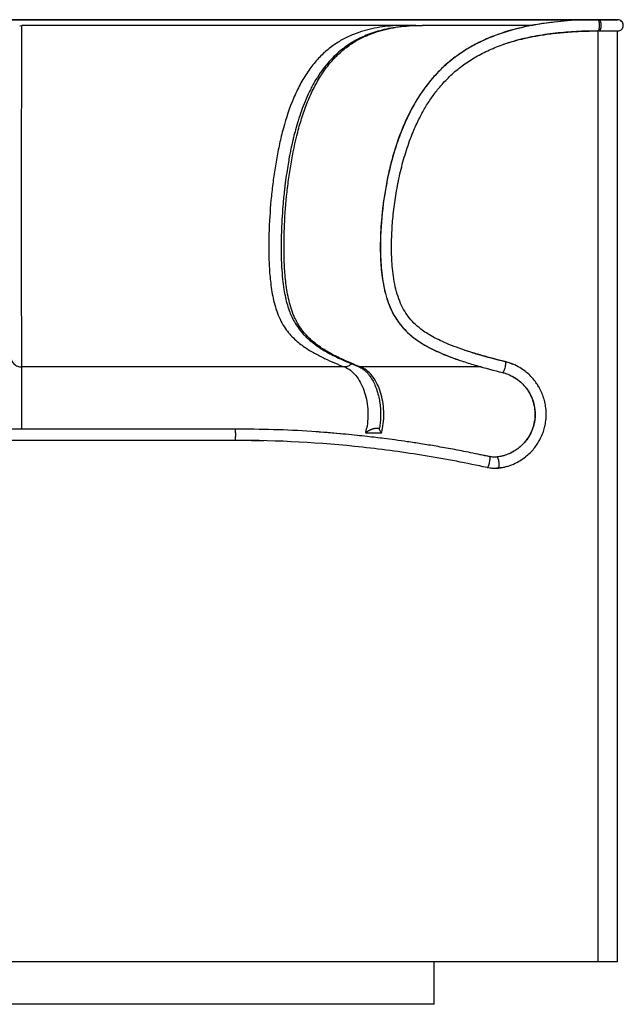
# Model space of a CAD drawing. Header units: millimetres. Extents: x -434 to 434, y 6 to 704.
# Tile 2 of 2: x 6 to 434, y 6 to 704. Entities that reach past the tile are written whole.
import ezdxf

# ---------------------------------------------------------------- set-up
doc = ezdxf.new("R2010")
doc.units = ezdxf.units.MM

msp = doc.modelspace()

# ---------------------------------------------------------------- linework, layer by layer
at = {"color": 7, "linetype": 'Continuous', "lineweight": 25}
for p, q in [((6.47, 699.7), (8, 700)), ((285.8, 700), (280.03, 700)), ((281.94, 699.51), (280.03, 700)), ((416.47, 703.92), (415.86, 703.92)), ((416.98, 704), (415.97, 704)), ((415.98, 696), (415.98, 36.47)), ((430, 36.47), (430, 696)), ((247.96, 457.96), (246.2, 458.48)), ((7.87, 414.44), (7.87, 414)), ((339.19, 394.48), (329.65, 396.43)), ((341.38, 394.15), (339.37, 394.38)), ((340.78, 386.18), (345.65, 386.35)), ((430, 36.47), (-430, 36.47)), ((300, 6.47), (300, 36.47)), ((300, 6.47), (-300, 6.47))]:
    msp.add_line(p, q, dxfattribs=at)
for points, knots in [([(0, 704), (21.63, 704), (42.58, 704), (83.07, 704), (102.62, 704), (140.24, 704), (158.32, 704), (192.89, 704), (209.39, 704), (240.69, 704), (255.49, 704), (283.26, 704), (296.23, 704), (320.24, 704), (331.28, 704), (346.35, 704), (351.12, 704), (360.16, 704), (364.44, 704), (376.51, 704), (383.57, 704), (395.83, 704), (401.02, 704), (409.77, 704), (413.34, 704), (419.14, 704), (421.39, 704), (424.89, 704), (426.15, 704), (428.01, 704), (428.61, 704), (429.44, 704), (429.67, 704), (429.95, 704), (430, 704), (430, 704)], [0, 0, 0, 0, 0.0625, 0.0625, 0.125, 0.125, 0.1875, 0.1875, 0.25, 0.25, 0.3125, 0.3125, 0.375, 0.375, 0.4375, 0.4375, 0.46875, 0.46875, 0.5, 0.5, 0.5625, 0.5625, 0.625, 0.625, 0.6875, 0.6875, 0.75, 0.75, 0.8125, 0.8125, 0.875, 0.875, 0.9375, 0.9375, 1, 1, 1, 1]), ([(412.61, 703.92), (411.12, 703.92), (407.97, 703.92), (401.92, 703.92), (394.7, 703.92), (386.35, 703.92), (376.91, 703.92), (366.38, 703.92), (355.27, 703.92), (343.75, 703.92), (332.01, 703.92), (319.68, 703.92), (306.95, 703.92), (294.02, 703.92), (281.02, 703.92), (268.04, 703.92), (257.24, 703.92), (248.48, 703.92), (241.51, 703.92), (233.76, 703.92), (225.2, 703.92), (215.85, 703.92), (205.68, 703.92), (194.67, 703.92), (182.73, 703.92), (170.23, 703.92), (157.2, 703.92), (143.69, 703.92), (129.26, 703.92), (113.88, 703.92), (98.49, 703.92), (83.18, 703.92), (68.04, 703.92), (52.15, 703.92), (35.48, 703.92), (18.01, 703.92), (6.09, 703.92), (0, 703.92)], [0, 0, 0, 0, 0.034504, 0.073128, 0.11176, 0.150446, 0.189201, 0.228021, 0.266911, 0.300994, 0.335106, 0.369093, 0.402174, 0.434179, 0.465063, 0.494779, 0.523316, 0.53682, 0.551721, 0.568034, 0.585779, 0.604975, 0.625264, 0.647001, 0.670214, 0.694939, 0.718763, 0.743908, 0.770415, 0.798338, 0.827739, 0.853423, 0.880234, 0.908228, 0.937471, 0.968035, 1, 1, 1, 1]), ([(7.96, 457.96), (7.96, 459.79), (7.96, 461.76), (7.95, 465.16), (7.95, 466.37), (7.94, 468.35), (7.94, 469.04), (7.94, 470.49), (7.93, 472.02), (7.93, 473.76), (7.92, 475.63), (7.92, 476.64), (7.91, 478.82), (7.9, 480.01), (7.89, 482.6), (7.88, 484.02), (7.87, 487.11), (7.87, 488.79), (7.85, 492.36), (7.85, 494.25), (7.84, 498.14), (7.84, 500.14), (7.83, 504.16), (7.83, 506.19), (7.82, 510.25), (7.82, 512.28), (7.82, 516.32), (7.82, 518.33), (7.82, 524.35), (7.82, 528.33), (7.82, 536.26), (7.82, 540.2), (7.82, 548.04), (7.82, 551.94), (7.82, 559.71), (7.82, 563.58), (7.82, 571.29), (7.82, 575.13), (7.82, 586.65), (7.82, 594.29), (7.83, 605.64), (7.83, 609.41), (7.83, 616.88), (7.83, 620.59), (7.84, 627.94), (7.84, 631.58), (7.85, 638.73), (7.85, 642.24), (7.86, 649.1), (7.86, 652.44), (7.87, 658.86), (7.88, 661.94), (7.89, 667.75), (7.89, 670.49), (7.91, 675.54), (7.91, 677.86), (7.92, 682.08), (7.93, 683.97), (7.94, 687.35), (7.95, 688.84), (7.96, 691.47), (7.96, 692.61), (7.97, 694.59), (7.97, 695.43), (7.98, 697.59), (7.99, 698.53), (7.99, 699.74), (8, 700), (8, 700)], [0, 0, 0, 0, 0.0625, 0.0625, 0.09375, 0.09375, 0.109375, 0.109375, 0.125, 0.140625, 0.140625, 0.15625, 0.15625, 0.171875, 0.171875, 0.1875, 0.1875, 0.203125, 0.203125, 0.21875, 0.21875, 0.234375, 0.234375, 0.25, 0.25, 0.265625, 0.265625, 0.28125, 0.28125, 0.3125, 0.3125, 0.34375, 0.34375, 0.375, 0.375, 0.40625, 0.40625, 0.4375, 0.4375, 0.5, 0.5, 0.53125, 0.53125, 0.5625, 0.5625, 0.59375, 0.59375, 0.625, 0.625, 0.65625, 0.65625, 0.6875, 0.6875, 0.71875, 0.71875, 0.75, 0.75, 0.78125, 0.78125, 0.8125, 0.8125, 0.84375, 0.84375, 0.875, 0.875, 0.9375, 0.9375, 1, 1, 1, 1]), ([(280.03, 700), (263.18, 700), (244.7, 700), (214.74, 700), (204.38, 700), (182.96, 700), (171.9, 700), (149.09, 700), (137.35, 700), (113.22, 700), (100.82, 700), (75.4, 700), (62.37, 700), (35.66, 700), (21.99, 700), (8, 700)], [0, 0, 0, 0, 0.25, 0.25, 0.375, 0.375, 0.5, 0.5, 0.625, 0.625, 0.75, 0.75, 0.875, 0.875, 1, 1, 1, 1]), ([(280.03, 700), (275.1, 700), (270.16, 699.74), (260.25, 698.53), (255.28, 697.59), (247.85, 695.43), (245.38, 694.59), (240.46, 692.62), (238.01, 691.48), (233.15, 688.85), (230.75, 687.36), (226.03, 683.98), (223.71, 682.09), (219.22, 677.88), (217.04, 675.57), (212.89, 670.52), (210.91, 667.78), (207.19, 661.98), (205.45, 658.9), (202.23, 652.48), (200.74, 649.14), (196.63, 638.86), (194.37, 631.65), (191.52, 620.63), (190.67, 616.91), (189.11, 609.43), (188.4, 605.66), (187.13, 598.09), (186.57, 594.28), (185.56, 586.65), (185.12, 582.82), (183.96, 571.3), (183.42, 563.57), (182.98, 551.89), (182.89, 547.98), (182.87, 540.12), (182.93, 536.18), (183.24, 528.26), (183.5, 524.27), (184.11, 518.25), (184.35, 516.23), (184.93, 512.19), (185.27, 510.16), (186.07, 506.1), (186.54, 504.07), (187.65, 500.04), (188.29, 498.04), (189.76, 494.15), (190.59, 492.27), (192.43, 488.71), (193.42, 487.03), (195.53, 483.96), (196.63, 482.55), (198.88, 479.95), (200.03, 478.77), (202.35, 476.59), (203.53, 475.6), (205.88, 473.73), (208.23, 471.99), (210.6, 470.47), (212.96, 469.01), (214.15, 468.32), (217.69, 466.35), (220.06, 465.15), (227.15, 461.75), (231.87, 459.79), (236.61, 457.96)], [0, 0, 0, 0, 0.0625, 0.0625, 0.125, 0.125, 0.15625, 0.15625, 0.1875, 0.1875, 0.21875, 0.21875, 0.25, 0.25, 0.28125, 0.28125, 0.3125, 0.3125, 0.34375, 0.34375, 0.375, 0.375, 0.4375, 0.4375, 0.46875, 0.46875, 0.5, 0.5, 0.53125, 0.53125, 0.5625, 0.5625, 0.625, 0.625, 0.65625, 0.65625, 0.6875, 0.6875, 0.71875, 0.71875, 0.734375, 0.734375, 0.75, 0.75, 0.765625, 0.765625, 0.78125, 0.78125, 0.796875, 0.796875, 0.8125, 0.8125, 0.828125, 0.828125, 0.84375, 0.84375, 0.859375, 0.859375, 0.875, 0.890625, 0.890625, 0.90625, 0.90625, 0.9375, 0.9375, 1, 1, 1, 1]), ([(278.92, 699.29), (278.85, 699.29), (276.72, 699.14), (272.47, 698.54), (266.23, 697.44), (260.19, 695.9), (254.61, 694.05), (249.64, 692.01), (245.2, 689.82), (240.99, 687.38), (236.72, 684.49), (232.27, 680.96), (227.81, 676.75), (223.43, 671.86), (219.23, 666.27), (215.26, 659.98), (211.67, 653.21), (208.58, 646.29), (205.93, 639.37), (203.72, 632.69), (201.89, 626.35), (200.61, 621.42), (199.76, 617.85), (199.25, 615.57), (198.8, 613.51), (198.27, 610.97), (197.57, 607.46), (196.7, 602.7), (195.75, 596.85), (194.73, 589.76), (193.72, 581.39), (192.82, 572.08), (192.09, 561.49), (191.64, 550.41), (191.58, 539.27), (191.9, 529.34), (192.57, 520.63), (193.49, 513.38), (194.62, 507.26), (195.96, 501.89), (197.55, 497.1), (199.42, 492.75), (201.59, 488.71), (204.25, 484.78), (206.91, 481.62), (209.29, 479.19), (211.3, 477.35), (213.26, 475.7), (215.29, 474.14), (217.54, 472.53), (220.43, 470.65), (224.1, 468.46), (228.63, 466.04), (233.85, 463.52), (239.78, 460.91), (243.97, 459.26), (246.17, 458.39)], [0, 0, 0, 0, 0.000925, 0.027022, 0.054031, 0.080331, 0.104252, 0.125776, 0.144863, 0.162618, 0.181756, 0.202366, 0.223966, 0.246345, 0.269462, 0.29327, 0.317653, 0.340859, 0.362075, 0.383516, 0.402563, 0.419212, 0.42735, 0.43395, 0.439152, 0.445353, 0.455953, 0.469578, 0.486216, 0.505848, 0.529611, 0.556613, 0.583683, 0.61768, 0.648349, 0.675729, 0.699871, 0.7208, 0.73669, 0.752436, 0.768033, 0.780556, 0.794622, 0.810042, 0.825549, 0.83539, 0.844846, 0.853941, 0.862701, 0.872571, 0.884575, 0.901741, 0.921873, 0.944952, 0.970981, 1, 1, 1, 1]), ([(247.96, 457.96), (243.2, 459.79), (238.46, 461.75), (231.34, 465.13), (228.96, 466.33), (225.4, 468.3), (224.21, 468.98), (221.83, 470.43), (219.45, 471.95), (217.07, 473.68), (214.7, 475.54), (213.52, 476.53), (211.18, 478.7), (210.01, 479.87), (207.72, 482.44), (206.6, 483.85), (204.47, 486.91), (203.45, 488.58), (202.05, 491.24), (201.6, 492.15), (200.75, 494.02), (200.35, 494.97), (199.22, 497.88), (198.57, 499.89), (197.43, 503.93), (196.95, 505.96), (196.12, 510.02), (195.77, 512.06), (195.18, 516.11), (194.94, 518.13), (194.32, 524.16), (194.05, 528.16), (193.73, 536.11), (193.67, 540.06), (193.69, 547.93), (193.77, 551.84), (194.22, 563.55), (194.77, 571.3), (195.94, 582.85), (196.39, 586.68), (197.41, 594.33), (197.99, 598.14), (199.91, 609.53), (201.47, 617.05), (204.36, 628.08), (205.42, 631.72), (207.74, 638.88), (209, 642.4), (211.78, 649.26), (213.28, 652.6), (216.55, 659.01), (218.31, 662.08), (222.08, 667.88), (224.07, 670.6), (228.27, 675.64), (230.47, 677.95), (235, 682.15), (237.33, 684.03), (242.09, 687.4), (244.51, 688.88), (249.39, 691.5), (251.85, 692.63), (256.8, 694.61), (259.29, 695.44), (266.75, 697.59), (271.74, 698.53), (281.68, 699.74), (286.65, 700), (291.59, 700)], [0, 0, 0, 0, 0.0625, 0.0625, 0.09375, 0.09375, 0.109375, 0.109375, 0.125, 0.140625, 0.140625, 0.15625, 0.15625, 0.171875, 0.171875, 0.1875, 0.1875, 0.203125, 0.203125, 0.210937, 0.210937, 0.21875, 0.21875, 0.234375, 0.234375, 0.25, 0.25, 0.265625, 0.265625, 0.28125, 0.28125, 0.3125, 0.3125, 0.34375, 0.34375, 0.375, 0.375, 0.4375, 0.4375, 0.46875, 0.46875, 0.5, 0.5, 0.5625, 0.5625, 0.59375, 0.59375, 0.625, 0.625, 0.65625, 0.65625, 0.6875, 0.6875, 0.71875, 0.71875, 0.75, 0.75, 0.78125, 0.78125, 0.8125, 0.8125, 0.84375, 0.84375, 0.875, 0.875, 0.9375, 0.9375, 1, 1, 1, 1]), ([(383.92, 702.1), (383.88, 702.1), (380.87, 701.81), (375.21, 700.95), (367.21, 699.55), (360.1, 697.96), (353.6, 696.23), (347.57, 694.35), (341.75, 692.25), (336.15, 689.93), (330.68, 687.33), (325.37, 684.45), (319.38, 680.76), (312.87, 676.09), (306.06, 670.23), (299.74, 663.75), (293.87, 656.57), (288.4, 648.62), (283.35, 639.83), (278.78, 630.25), (274.59, 619.64), (270.95, 608.31), (267.94, 596.6), (265.65, 585.27), (263.98, 574.56), (262.86, 564.61), (262.18, 555.54), (261.91, 548.52), (261.85, 543.02), (261.89, 538.41), (262.09, 532.95), (262.56, 526.64), (263.43, 519.57), (264.87, 511.98), (267.06, 504.31), (269.77, 497.8), (272.72, 492.53), (275.7, 488.27), (279.21, 484.23), (283.32, 480.37), (288.12, 476.7), (293.75, 473.17), (300.4, 469.7), (308.28, 466.31), (314.06, 464.08), (317.24, 463.06), (317.31, 463.04)], [0, 0, 0, 0, 0.000398, 0.028217, 0.053353, 0.07592, 0.09583, 0.115699, 0.134312, 0.152941, 0.171518, 0.189981, 0.208384, 0.235945, 0.263096, 0.290141, 0.318055, 0.34703, 0.377349, 0.40946, 0.442645, 0.480019, 0.516433, 0.551285, 0.583833, 0.613831, 0.641112, 0.665584, 0.676812, 0.690555, 0.706924, 0.725906, 0.747337, 0.770896, 0.795281, 0.818851, 0.834235, 0.849683, 0.865729, 0.882651, 0.900754, 0.920637, 0.943226, 0.969271, 0.999285, 1, 1, 1, 1]), ([(415.97, 704), (403.47, 703.96), (390.55, 703.23), (376.37, 701.18), (374.8, 700.94), (371.65, 700.41), (366.93, 699.56), (355.91, 697.13), (346.57, 694.19), (337.48, 690.53), (334.48, 689.19), (328.65, 686.28), (320.12, 681.56), (311.62, 675.22), (306.17, 670.12), (304.97, 668.97), (304.37, 668.38), (302.6, 666.6), (299.08, 662.88), (291.06, 653.08), (284.18, 641.65), (279.65, 631.73), (278.95, 630.13), (278.48, 629.05), (278.25, 628.5), (277.11, 625.77), (274.52, 619.14), (269.38, 603.23), (264.44, 580.01), (262.47, 560.34), (262.07, 549.98), (262.01, 547.59), (261.99, 546.64), (261.98, 546.15), (261.97, 544.67), (261.93, 539.52), (262.25, 528.65), (263.8, 517.4), (265.19, 511.58), (265.51, 510.29), (265.68, 509.65), (266.19, 507.78), (267.3, 504.14), (269.45, 498.67), (271.5, 494.83), (273.14, 492.14), (273.71, 491.27), (274.89, 489.58), (277.96, 485.45), (282.38, 481.08), (286.7, 477.83), (288.48, 476.57), (289.39, 475.95), (292.24, 474.11), (298.34, 470.55), (305.84, 467.22), (312.34, 464.76), (313.08, 464.49), (314.56, 463.95), (316.79, 463.16), (322.11, 461.36), (333.04, 457.99), (342.44, 455.52), (348.32, 454.07)], [0, 0, 0, 0, 0.125, 0.125, 0.140625, 0.140625, 0.15625, 0.1875, 0.25, 0.25, 0.28125, 0.28125, 0.3125, 0.375, 0.382813, 0.382813, 0.390625, 0.390625, 0.40625, 0.4375, 0.5, 0.507813, 0.511719, 0.511719, 0.515625, 0.515625, 0.53125, 0.5625, 0.625, 0.6875, 0.703125, 0.707031, 0.707031, 0.710938, 0.710938, 0.71875, 0.75, 0.78125, 0.785156, 0.785156, 0.789063, 0.789063, 0.796875, 0.8125, 0.828125, 0.828125, 0.835938, 0.835938, 0.84375, 0.875, 0.882813, 0.882813, 0.890625, 0.890625, 0.90625, 0.9375, 0.9375, 0.941406, 0.941406, 0.945313, 0.953125, 0.96875, 1, 1, 1, 1]), ([(287.13, 699.76), (287.08, 699.79), (286.64, 700.01), (286.19, 700), (285.8, 700)], [0, 0, 0, 0, 0.125186, 1, 1, 1, 1]), ([(370.01, 700), (369.31, 700), (365.7, 700), (358.13, 700), (347.22, 700), (335.06, 700), (321.75, 700), (307.33, 700), (296.86, 700), (291.59, 700)], [0, 0, 0, 0, 0.037425, 0.19217, 0.349169, 0.508481, 0.670089, 0.83396, 1, 1, 1, 1]), ([(415.99, 696), (416.15, 696), (416.31, 696.1), (416.59, 696.5), (416.73, 696.8), (416.95, 697.54), (417.03, 697.98), (417.15, 698.95), (417.18, 699.47), (417.18, 700.52), (417.15, 701.05), (417.02, 702.01), (416.93, 702.46), (416.71, 703.2), (416.58, 703.49), (416.29, 703.89), (416.13, 704), (415.97, 704)], [0, 0, 0, 0, 0.125, 0.125, 0.25, 0.25, 0.375, 0.375, 0.5, 0.5, 0.625, 0.625, 0.75, 0.75, 0.875, 0.875, 1, 1, 1, 1]), ([(416.98, 696), (417.16, 696), (417.34, 696.1), (417.68, 696.5), (417.83, 696.8), (418.09, 697.54), (418.2, 697.99), (418.34, 698.95), (418.37, 699.48), (418.37, 700.52), (418.34, 701.05), (418.2, 702.01), (418.09, 702.46), (417.83, 703.2), (417.68, 703.5), (417.34, 703.9), (417.16, 704), (416.98, 704)], [0, 0, 0, 0, 0.125, 0.125, 0.25, 0.25, 0.375, 0.375, 0.5, 0.5, 0.625, 0.625, 0.75, 0.75, 0.875, 0.875, 1, 1, 1, 1]), ([(430, 704), (430, 704), (429.68, 704), (428.48, 704), (427.58, 704), (425.27, 704), (423.86, 704), (420.66, 704), (418.87, 704), (416.98, 704)], [0, 0, 0, 0, 0.25, 0.25, 0.5, 0.5, 0.75, 0.75, 1, 1, 1, 1]), ([(430, 696), (430.52, 696), (431.05, 696.1), (432.01, 696.5), (432.46, 696.8), (433.2, 697.54), (433.49, 697.99), (433.9, 698.95), (434, 699.48), (434, 700.52), (433.9, 701.05), (433.49, 702.01), (433.2, 702.46), (432.46, 703.2), (432.01, 703.5), (431.05, 703.9), (430.52, 704), (430, 704)], [0, 0, 0, 0, 0.125, 0.125, 0.25, 0.25, 0.375, 0.375, 0.5, 0.5, 0.625, 0.625, 0.75, 0.75, 0.875, 0.875, 1, 1, 1, 1]), ([(350.29, 461.76), (347.54, 462.46), (341.99, 463.85), (333.72, 466.13), (325.58, 468.57), (317.85, 471.15), (310.79, 473.82), (304.57, 476.52), (299.22, 479.22), (294.64, 481.93), (290.11, 485.09), (285.7, 488.89), (281.59, 493.59), (278.22, 498.79), (275.46, 504.67), (273.27, 511.33), (271.69, 518.49), (270.66, 525.75), (270.09, 532.68), (269.84, 539.05), (269.8, 547.46), (270.26, 558.09), (271.56, 571.3), (273.61, 584.68), (276.48, 598.21), (280.23, 611.61), (284.52, 623.43), (289.04, 633.39), (293.4, 641.47), (298.04, 648.71), (303.47, 655.9), (309.92, 662.98), (317.65, 669.82), (324.7, 674.8), (330.73, 678.37), (335.49, 680.87), (340.45, 683.17), (345.6, 685.26), (351.06, 687.19), (357.15, 689.05), (364.2, 690.86), (372.38, 692.54), (381.72, 694), (392.23, 695.14), (403.87, 695.91), (411.99, 696.02), (416.23, 696.08)], [0, 0, 0, 0, 0.023235, 0.046809, 0.070071, 0.092439, 0.113154, 0.131367, 0.14739, 0.161586, 0.174359, 0.191876, 0.208205, 0.224219, 0.241201, 0.259823, 0.279816, 0.299419, 0.317988, 0.334986, 0.349954, 0.384756, 0.419374, 0.455293, 0.492141, 0.529189, 0.565802, 0.592073, 0.616274, 0.63896, 0.660684, 0.688378, 0.715719, 0.743704, 0.757996, 0.772546, 0.787402, 0.802508, 0.817827, 0.834706, 0.854608, 0.877505, 0.903364, 0.932489, 0.964809, 1, 1, 1, 1]), ([(415.98, 696), (413.48, 695.97), (405.97, 695.9), (393.42, 695.24), (380.89, 693.86), (370.91, 692.2), (363.48, 690.63), (356.1, 688.75), (351.27, 687.16), (348.85, 686.37)], [0, 0, 0, 0, 0.110985, 0.333398, 0.555759, 0.666849, 0.777931, 0.889088, 1, 1, 1, 1]), ([(416.98, 696), (416.91, 696), (416.78, 696), (416.65, 696), (416.59, 696)], [0, 0, 0, 0, 0.501058, 1, 1, 1, 1]), ([(416.98, 696), (417.92, 696), (418.83, 696), (420.16, 696), (420.6, 696), (421.45, 696), (421.86, 696), (423.05, 696), (423.8, 696), (424.84, 696), (425.18, 696), (425.82, 696), (426.13, 696), (426.71, 696), (426.98, 696), (427.5, 696), (427.74, 696), (428.41, 696), (428.78, 696), (429.39, 696), (429.61, 696), (429.92, 696), (430, 696), (430, 696)], [0, 0, 0, 0, 0.125, 0.125, 0.1875, 0.1875, 0.25, 0.25, 0.375, 0.375, 0.4375, 0.4375, 0.5, 0.5, 0.5625, 0.5625, 0.625, 0.625, 0.75, 0.75, 0.875, 0.875, 1, 1, 1, 1]), ([(321.64, 469.94), (324.69, 468.95), (334.11, 465.92), (343.65, 463.49), (350.1, 461.85)], [0, 0, 0, 0, 0.323949, 1, 1, 1, 1]), ([(0, 465.73), (0, 464.71), (0.21, 463.7), (1, 461.83), (1.6, 460.97), (3.07, 459.53), (3.95, 458.96), (5.88, 458.18), (6.92, 457.97), (7.96, 457.96)], [0, 0, 0, 0, 0.25, 0.25, 0.5, 0.5, 0.75, 0.75, 1, 1, 1, 1]), ([(345.65, 386.35), (347.5, 386.65), (351.11, 387.24), (356.18, 389.06), (360.71, 391.38), (364.63, 394.07), (367.95, 396.99), (370.73, 400.04), (373.04, 403.18), (375.1, 406.64), (376.79, 410.32), (378.04, 414.08), (378.94, 418.04), (379.44, 422.24), (379.42, 426.78), (378.92, 431.09), (377.96, 435.23), (376.56, 439.2), (374.93, 442.62), (373.04, 445.77), (370.78, 448.88), (367.92, 452.01), (364.5, 454.99), (360.56, 457.68), (355.78, 460.14), (352.18, 461.21), (350.29, 461.76)], [0, 0, 0, 0, 0.053299, 0.104492, 0.152845, 0.197877, 0.239133, 0.277451, 0.314033, 0.348369, 0.390079, 0.426754, 0.458596, 0.502785, 0.544019, 0.584077, 0.623066, 0.662068, 0.701012, 0.728808, 0.764836, 0.80878, 0.847862, 0.893016, 0.943905, 1, 1, 1, 1]), ([(350.1, 461.85), (350.23, 461.85), (350.34, 461.75), (350.49, 461.37), (350.54, 461.08), (350.56, 460.37), (350.53, 459.94), (350.42, 459.01), (350.33, 458.5), (350.1, 457.49), (349.96, 456.99), (349.64, 456.05), (349.47, 455.61), (349.12, 454.89), (348.94, 454.59), (348.61, 454.19), (348.45, 454.08), (348.32, 454.07)], [0, 0, 0, 0, 0.125, 0.125, 0.25, 0.25, 0.375, 0.375, 0.5, 0.5, 0.625, 0.625, 0.75, 0.75, 0.875, 0.875, 1, 1, 1, 1]), ([(350.1, 461.85), (351.34, 461.52), (353.16, 461.04), (354.89, 460.29), (355.44, 460.06)], [0, 0, 0, 0, 0.6832224, 1, 1, 1, 1]), ([(7.87, 414.44), (7.86, 416.67), (7.86, 418.97), (7.86, 423.62), (7.86, 425.97), (7.86, 430.61), (7.86, 432.9), (7.87, 437.34), (7.87, 439.48), (7.88, 443.54), (7.89, 445.45), (7.9, 448.97), (7.91, 450.56), (7.93, 454.78), (7.94, 456.84), (7.96, 457.96)], [0, 0, 0, 0, 0.125, 0.125, 0.25, 0.25, 0.375, 0.375, 0.5, 0.5, 0.625, 0.625, 0.75, 0.75, 1, 1, 1, 1]), ([(236.61, 457.96), (229.6, 457.96), (222.24, 457.96), (206.87, 457.96), (198.86, 457.96), (182.22, 457.96), (173.59, 457.96), (155.74, 457.96), (146.53, 457.96), (127.52, 457.96), (117.73, 457.96), (97.55, 457.96), (87.16, 457.96), (65.73, 457.96), (54.69, 457.96), (31.89, 457.96), (20.13, 457.96), (7.96, 457.96)], [0, 0, 0, 0, 0.125, 0.125, 0.25, 0.25, 0.375, 0.375, 0.5, 0.5, 0.625, 0.625, 0.75, 0.75, 0.875, 0.875, 1, 1, 1, 1]), ([(241.45, 460.29), (241.43, 460.26), (240.82, 459.38), (239.06, 458.32), (237.43, 458.08), (236.61, 457.96)], [0, 0, 0, 0, 0.018463, 0.509143, 1, 1, 1, 1]), ([(236.61, 457.96), (239.46, 456.84), (242.16, 454.79), (245.68, 450.57), (246.76, 448.98), (248.69, 445.46), (249.55, 443.55), (251.01, 439.5), (251.6, 437.35), (252.51, 432.91), (252.82, 430.61), (253.15, 425.97), (253.16, 423.63), (252.89, 418.98), (252.61, 416.67), (252.18, 414.44)], [0, 0, 0, 0, 0.25, 0.25, 0.375, 0.375, 0.5, 0.5, 0.625, 0.625, 0.75, 0.75, 0.875, 0.875, 1, 1, 1, 1]), ([(246.17, 458.39), (247.04, 458.01), (248.65, 457.29), (250.84, 455.62), (252.62, 453.87), (254.43, 451.67), (256.28, 448.84), (257.84, 445.7), (258.94, 442.94), (259.8, 440.44), (260.67, 437.27), (261.46, 433.29), (262.01, 428.5), (262.15, 423.64), (261.85, 418.98), (261.52, 415.98), (261.17, 414.42), (261.13, 414.24)], [0, 0, 0, 0, 0.086559, 0.16216, 0.226614, 0.279719, 0.36812, 0.452113, 0.492616, 0.539977, 0.599007, 0.669748, 0.752239, 0.846448, 0.915767, 0.990266, 1, 1, 1, 1]), ([(263.43, 414.44), (263.85, 416.67), (264.14, 418.98), (264.41, 423.64), (264.37, 428.34), (263.76, 432.93), (262.85, 437.38), (262.25, 439.52), (260.8, 443.58), (259.95, 445.49), (258.02, 449), (256.95, 450.59), (253.46, 454.8), (250.78, 456.85), (247.96, 457.96)], [0, 0, 0, 0, 0.125, 0.125, 0.25, 0.375, 0.375, 0.5, 0.5, 0.625, 0.625, 0.75, 0.75, 1, 1, 1, 1]), ([(333.64, 457.96), (333.5, 457.96), (331.85, 457.96), (327.66, 457.96), (321.41, 457.96), (314.64, 457.96), (307.76, 457.96), (300.04, 457.96), (291.43, 457.96), (281.93, 457.96), (271.52, 457.96), (260.25, 457.96), (252.08, 457.96), (247.96, 457.96)], [0, 0, 0, 0, 0.011356, 0.130526, 0.249702, 0.339559, 0.430167, 0.521794, 0.614647, 0.70888, 0.804536, 0.901602, 1, 1, 1, 1]), ([(348.32, 454.07), (349.18, 453.86), (350.03, 453.61), (351.72, 453.03), (352.55, 452.71), (355, 451.62), (356.58, 450.76), (359.51, 448.79), (360.88, 447.69), (362.42, 446.22), (362.72, 445.92), (363.31, 445.31), (364.18, 444.37), (365.01, 443.35), (366.07, 441.94), (366.57, 441.2), (367.5, 439.68), (367.94, 438.9), (368.75, 437.28), (369.12, 436.46), (369.78, 434.78), (370.08, 433.92), (370.84, 431.33), (371.19, 429.57), (371.48, 426.94), (371.54, 426.07), (371.57, 424.78), (371.57, 424.35), (371.56, 423.49), (371.5, 422.2), (371.37, 420.88), (371.11, 419.12), (370.93, 418.25), (370.51, 416.5), (370.26, 415.63), (369.69, 413.92), (369.36, 413.08), (368.27, 410.6), (367.39, 409.01), (365.41, 406.07), (364.3, 404.7), (362.83, 403.16), (362.54, 402.86), (361.92, 402.27), (360.97, 401.4), (359.96, 400.57), (358.55, 399.53), (357.82, 399.03), (356.31, 398.1), (355.53, 397.67), (353.93, 396.86), (353.12, 396.5), (351.46, 395.84), (350.62, 395.55), (348.06, 394.78), (346.32, 394.42), (344.6, 394.22)], [0, 0, 0, 0, 0.03125, 0.03125, 0.0625, 0.0625, 0.125, 0.125, 0.1875, 0.1875, 0.203125, 0.203125, 0.21875, 0.25, 0.25, 0.28125, 0.28125, 0.3125, 0.3125, 0.34375, 0.34375, 0.375, 0.375, 0.4375, 0.4375, 0.46875, 0.46875, 0.484375, 0.484375, 0.5, 0.53125, 0.53125, 0.5625, 0.5625, 0.59375, 0.59375, 0.625, 0.625, 0.6875, 0.6875, 0.75, 0.75, 0.765625, 0.765625, 0.78125, 0.8125, 0.8125, 0.84375, 0.84375, 0.875, 0.875, 0.90625, 0.90625, 0.9375, 0.9375, 1, 1, 1, 1]), ([(353.08, 452.45), (353.61, 452.22), (355.14, 451.58), (357.46, 450.19), (360.2, 448.23), (362.76, 445.9), (365.08, 443.22), (367.23, 440.09), (369.02, 436.59), (370.3, 432.92), (371.03, 429.67), (371.41, 426.53), (371.47, 423.04), (371.02, 418.89), (369.77, 414.12), (367.87, 409.98), (365.75, 406.67), (363.79, 404.21), (361.5, 401.87), (358.82, 399.68), (355.73, 397.7), (352.24, 396.03), (348.42, 394.75), (345.72, 394.32), (344.36, 394.11)], [0, 0, 0, 0, 0.02205, 0.063519, 0.102374, 0.149799, 0.193923, 0.235469, 0.291747, 0.339882, 0.379505, 0.414885, 0.456948, 0.508168, 0.569044, 0.638878, 0.676725, 0.716079, 0.75658, 0.800097, 0.846635, 0.895836, 0.9472, 1, 1, 1, 1]), ([(159, 414), (106.23, 414), (53.12, 414), (-53.12, 414), (-106.23, 414), (-159, 414)], [0, 0, 0, 0, 0.5, 0.5, 1, 1, 1, 1]), ([(159, 406), (159.05, 406), (159.11, 406.1), (159.23, 406.5), (159.28, 406.8), (159.36, 407.54), (159.39, 407.98), (159.44, 408.94), (159.45, 409.47), (159.45, 410.51), (159.44, 411.03), (159.4, 412), (159.36, 412.45), (159.28, 413.19), (159.23, 413.49), (159.12, 413.89), (159.06, 414), (159, 414)], [0, 0, 0, 0, 0.125, 0.125, 0.25, 0.25, 0.375, 0.375, 0.5, 0.5, 0.625, 0.625, 0.75, 0.75, 0.875, 0.875, 1, 1, 1, 1]), ([(236.74, 410.35), (228.94, 411.03), (212.15, 412.49), (186.22, 413.73), (168.07, 413.91), (159, 414)], [0, 0, 0, 0, 0.303026, 0.6515, 1, 1, 1, 1]), ([(339.37, 394.38), (334.86, 395.34), (326.16, 397.21), (313.5, 399.66), (301.79, 401.75), (291.05, 403.53), (281.32, 405.01), (272.64, 406.23), (265.23, 407.2), (258.64, 408.01), (252.22, 408.76), (245.15, 409.53), (237.29, 410.32), (228.63, 411.09), (221.67, 411.67), (217.58, 411.94), (216.66, 412)], [0, 0, 0, 0, 0.112524, 0.217128, 0.313545, 0.40156, 0.481006, 0.551748, 0.613685, 0.661308, 0.712195, 0.769265, 0.832536, 0.902021, 0.977722, 1, 1, 1, 1]), ([(251.48, 411.34), (251.52, 411.51), (251.61, 411.85), (251.73, 412.36), (251.85, 412.88), (251.97, 413.4), (252.08, 413.92), (252.14, 414.26), (252.18, 414.44)], [0, 0, 0, 0, 0.166815, 0.33357, 0.500267, 0.666903, 0.833481, 1, 1, 1, 1]), ([(259.27, 414.44), (259.19, 414.44), (259.03, 414.44), (258.78, 414.42), (258.53, 414.4), (258.28, 414.37), (258.01, 414.33), (257.74, 414.29), (257.47, 414.23), (257.19, 414.17), (256.9, 414.09), (256.61, 414.01), (256.31, 413.92), (256.01, 413.82), (255.71, 413.71), (255.4, 413.59), (255.08, 413.46), (254.74, 413.31), (254.36, 413.13), (253.95, 412.92), (253.5, 412.68), (253.03, 412.4), (252.53, 412.09), (252, 411.73), (251.66, 411.48), (251.48, 411.34)], [0, 0, 0, 0, 0.02787, 0.05645, 0.085756, 0.115804, 0.146609, 0.178182, 0.210534, 0.243674, 0.27761, 0.31235, 0.3479, 0.384267, 0.421457, 0.459478, 0.498336, 0.541612, 0.590437, 0.644816, 0.704753, 0.770247, 0.841291, 0.917877, 1, 1, 1, 1]), ([(262.73, 411.34), (262.55, 411.59), (262.21, 412.05), (261.84, 412.64), (261.57, 413.09), (261.28, 413.65), (261.09, 414.12), (261.17, 414.22), (261.18, 414.23)], [0, 0, 0, 0, 0.194882, 0.363956, 0.50717, 0.624532, 0.962151, 1, 1, 1, 1]), ([(-159.08, 406.07), (-152.87, 406.07), (-140.8, 406.07), (-123.21, 406.07), (-106.66, 406.07), (-91.17, 406.07), (-76.74, 406.07), (-63.37, 406.07), (-51.07, 406.07), (-40.17, 406.07), (-30.6, 406.07), (-22.27, 406.07), (-14.59, 406.07), (-7.33, 406.07), (-0.27, 406.07), (6.64, 406.07), (15.51, 406.07), (26.22, 406.07), (38.78, 406.07), (51.13, 406.07), (61, 406.07), (68.71, 406.07), (74.63, 406.07), (81.53, 406.07), (89.49, 406.07), (98.51, 406.07), (108.59, 406.07), (119.73, 406.07), (131.92, 406.07), (145.16, 406.07), (154.32, 406.07), (159.08, 406.07)], [0, 0, 0, 0, 0.0588, 0.114234, 0.166303, 0.215006, 0.260343, 0.302315, 0.340922, 0.376162, 0.404939, 0.431002, 0.454531, 0.477171, 0.499321, 0.520982, 0.542153, 0.5828, 0.621723, 0.660372, 0.699022, 0.7147, 0.733039, 0.754719, 0.779739, 0.808098, 0.839798, 0.874839, 0.913219, 0.954939, 1, 1, 1, 1]), ([(159, 406), (132.61, 406), (106.14, 406), (53.11, 406), (26.56, 406), (-26.56, 406), (-53.12, 406), (-92.89, 406), (-106.13, 406), (-132.59, 406), (-145.8, 406), (-159, 406)], [0, 0, 0, 0, 0.25, 0.25, 0.5, 0.5, 0.75, 0.75, 0.875, 0.875, 1, 1, 1, 1]), ([(337.56, 386.65), (323.09, 389.83), (308.48, 392.62), (279.05, 397.45), (264.22, 399.47), (219.47, 404.34), (189.29, 406), (159, 406)], [0, 0, 0, 0, 0.25, 0.25, 0.5, 0.5, 1, 1, 1, 1]), ([(159.08, 406.07), (165.31, 406.04), (172.04, 406.01), (178.74, 405.77), (179.24, 405.76)], [0, 0, 0, 0, 0.924972, 1, 1, 1, 1]), ([(337.56, 386.65), (337.68, 386.65), (337.83, 386.75), (338.15, 387.14), (338.31, 387.43), (338.64, 388.14), (338.8, 388.57), (339.09, 389.51), (339.22, 390.02), (339.44, 391.04), (339.52, 391.55), (339.62, 392.49), (339.64, 392.93), (339.61, 393.66), (339.57, 393.95), (339.42, 394.36), (339.32, 394.47), (339.19, 394.48)], [0, 0, 0, 0, 0.125, 0.125, 0.25, 0.25, 0.375, 0.375, 0.5, 0.5, 0.625, 0.625, 0.75, 0.75, 0.875, 0.875, 1, 1, 1, 1]), ([(344.6, 394.22), (344.14, 394.16), (343.69, 394.13), (342.8, 394.1), (342.36, 394.1), (341.46, 394.14), (340.78, 394.2), (340.1, 394.3), (339.65, 394.38), (339.42, 394.43), (339.19, 394.48)], [0, 0, 0, 0, 0.25, 0.25, 0.5, 0.5, 0.75, 0.875, 0.875, 1, 1, 1, 1]), ([(345.47, 386.27), (345.59, 386.27), (345.71, 386.37), (345.91, 386.77), (345.98, 387.06), (346.09, 387.78), (346.11, 388.22), (346.11, 389.17), (346.08, 389.69), (345.96, 390.72), (345.88, 391.24), (345.68, 392.2), (345.56, 392.64), (345.29, 393.38), (345.15, 393.68), (344.87, 394.09), (344.73, 394.21), (344.6, 394.22)], [0, 0, 0, 0, 0.125, 0.125, 0.25, 0.25, 0.375, 0.375, 0.5, 0.5, 0.625, 0.625, 0.75, 0.75, 0.875, 0.875, 1, 1, 1, 1]), ([(345.47, 386.27), (344.15, 386.11), (342.83, 386.07), (340.18, 386.19), (338.86, 386.37), (337.56, 386.65)], [0, 0, 0, 0, 0.5, 0.5, 1, 1, 1, 1]), ([(350.95, 387.39), (350.63, 387.29), (348.85, 386.71), (346.99, 386.47), (345.47, 386.27)], [0, 0, 0, 0, 0.1794838, 1, 1, 1, 1])]:
    msp.add_open_spline(points, degree=3, knots=knots, dxfattribs=at)
for points in [[(415.99, 696), (415.99, 696), (415.99, 696), (415.98, 696)], [(416.59, 696), (416.39, 696), (416.19, 696), (415.99, 696)], [(261.33, 414.44), (260.64, 414.44), (259.96, 414.44), (259.27, 414.44)], [(262.73, 411.34), (262.99, 412.36), (263.23, 413.39), (263.43, 414.44)], [(251.48, 411.34), (255.31, 411.34), (259.06, 411.34), (262.73, 411.34)]]:
    msp.add_open_spline(points, degree=3, dxfattribs=at)

doc.saveas('drawing.dxf')
